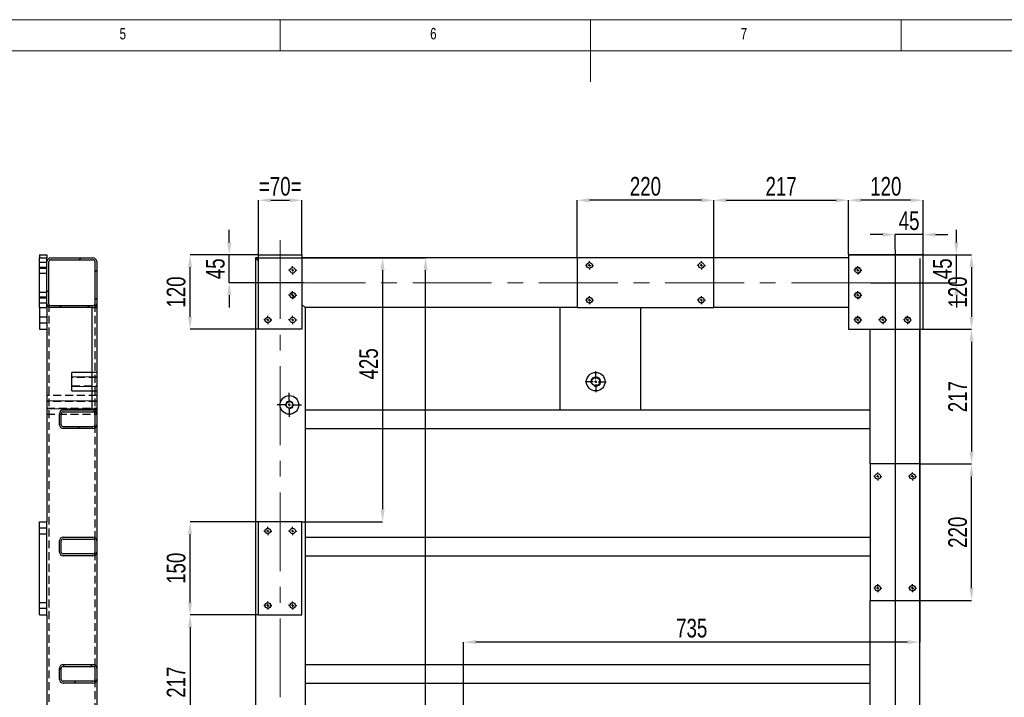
# Model space of a CAD drawing. Header units: millimetres. Extents: x 5 to 589, y 5 to 415.
# Tile 11 of 18: x 205 to 364, y 306 to 415. Entities that reach past the tile are written whole.
import ezdxf

# ---------------------------------------------------------------- set-up
doc = ezdxf.new("R2010")
doc.units = ezdxf.units.MM
doc.header["$PDSIZE"] = -1
doc.linetypes.add('CENTERX2', pattern=[20.32, 12.7, -2.54, 2.54, -2.54])
doc.linetypes.add('HIDDEN', pattern=[1.905, 1.27, -0.635])
for name, color, linetype in [('COTES', 1, 'Continuous'), ('NOTES', 6, 'Continuous'), ('TRAIT-FINS', 9, 'Continuous'), ('TRAIT-MIXTES', 3, 'CENTERX2'), ('TRAIT-TIRET', 2, 'HIDDEN')]:
    doc.layers.add(name, color=color, linetype=linetype)
doc.layers.add('TRAIT-FORT', color=4, linetype='Continuous', lineweight=25)
doc.styles.add('SLDTEXTSTYLE0', font='TXT', dxfattribs={"width": 0.75})
doc.dimstyles.new('SLDDIMSTYLE2', dxfattribs={"dimtxt": 3, "dimasz": 2, "dimexe": 0, "dimexo": 0.0625, "dimgap": 0.75, "dimtad": 1, "dimdec": 0, "dimlfac": 10, "dimrnd": 1e-09, "dimzin": 12, "dimdsep": 46, "dimtxsty": 'SLDTEXTSTYLE0', "dimsah": 1, "dimcen": 0.09, "dimadec": 0, "dimazin": 3, "dimtfac": 1, "dimtdec": 0, "dimtofl": 0, "dimtmove": 0, "dimatfit": 3, "dimfxl": 1, "dimfrac": 2, "dimtolj": 1, "dimtzin": 12, "dimarcsym": 0})
doc.dimstyles.new('SLDDIMSTYLE3', dxfattribs={"dimtxt": 3, "dimasz": 2, "dimexe": 0, "dimexo": 0.0625, "dimgap": 0.75, "dimtad": 1, "dimdec": 0, "dimlfac": 10, "dimrnd": 1e-09, "dimzin": 12, "dimdsep": 46, "dimtxsty": 'SLDTEXTSTYLE0', "dimsah": 1, "dimcen": 0.09, "dimadec": 0, "dimazin": 3, "dimtfac": 1, "dimtdec": 0, "dimtmove": 0, "dimatfit": 0, "dimfxl": 1, "dimfrac": 2, "dimtolj": 1, "dimtzin": 12, "dimarcsym": 0})
pattern_1 = [(45, (0, 0), (-13.4704, 13.4704), []), (45, (4.49, 2e-323), (-13.4704, 13.4704), []), (45, (8.98, 4e-323), (-13.4704, 13.4704), []), (45, (13.47, 6e-323), (-13.4704, 13.4704), [])]

# ---------------------------------------------------------------- blocks, each defined once
blk = doc.blocks.new('_D_79')
at = {"layer": 'COTES', "color": 0, "lineweight": -2, "transparency": 16777216}
for p, q in [((355.89, 379.12), (355.89, 381.12)), ((350.59, 377.12), (355.89, 377.12)), ((355.89, 372.62), (355.89, 377.12)), ((342.09, 372.62), (355.89, 372.62)), ((355.89, 370.62), (355.89, 368.62))]:
    blk.add_line(p, q, dxfattribs=at)
at = {"layer": 'COTES', "color": 0, "transparency": 16777216}
for points in [[(355.56, 379.12), (356.23, 379.12), (355.89, 377.12)], [(355.56, 370.62), (356.23, 370.62), (355.89, 372.62)]]:
    blk.add_solid(points, dxfattribs=at)
at = {"layer": 'Defpoints', "color": 0, "transparency": 16777216}
for p in [(350.53, 377.12), (355.89, 377.12), (342.03, 372.62)]:
    blk.add_point(p, dxfattribs=at)
at = {"layer": 'COTES', "color": 0, "transparency": 16777216, "insert": (352.14, 374.87), "char_height": 3, "attachment_point": 2, "rotation": 90, "style": 'SLDTEXTSTYLE0'}
blk.add_mtext('\\A1;45', dxfattribs=at)
blk = doc.blocks.new('_D_80')
at = {"layer": 'COTES', "color": 0, "lineweight": -2, "transparency": 16777216}
for p, q in [((238.82, 379.12), (238.82, 381.12)), ((243.46, 377.12), (238.82, 377.12)), ((238.82, 372.62), (238.82, 377.12)), ((250.96, 372.62), (238.82, 372.62)), ((238.82, 370.62), (238.82, 368.62))]:
    blk.add_line(p, q, dxfattribs=at)
at = {"layer": 'COTES', "color": 0, "transparency": 16777216}
for points in [[(238.49, 379.12), (239.16, 379.12), (238.82, 377.12)], [(238.49, 370.62), (239.16, 370.62), (238.82, 372.62)]]:
    blk.add_solid(points, dxfattribs=at)
at = {"layer": 'Defpoints', "color": 0, "transparency": 16777216}
for p in [(238.82, 377.12), (243.53, 377.12), (251.03, 372.62)]:
    blk.add_point(p, dxfattribs=at)
at = {"layer": 'COTES', "color": 0, "transparency": 16777216, "insert": (235.07, 374.87), "char_height": 3, "attachment_point": 2, "rotation": 90, "style": 'SLDTEXTSTYLE0'}
blk.add_mtext('\\A1;45', dxfattribs=at)
blk = doc.blocks.new('_D_83')
at = {"layer": 'COTES', "color": 0, "lineweight": -2, "transparency": 16777216}
for p, q in [((344.03, 380.37), (342.03, 380.37)), ((346.03, 378.03), (346.03, 380.37)), ((350.53, 380.37), (346.03, 380.37)), ((350.53, 377.18), (350.53, 380.37)), ((352.53, 380.37), (354.53, 380.37))]:
    blk.add_line(p, q, dxfattribs=at)
at = {"layer": 'COTES', "color": 0, "transparency": 16777216}
for points in [[(344.03, 380.7), (344.03, 380.04), (346.03, 380.37)], [(352.53, 380.7), (352.53, 380.04), (350.53, 380.37)]]:
    blk.add_solid(points, dxfattribs=at)
at = {"layer": 'Defpoints', "color": 0, "transparency": 16777216}
for p in [(346.03, 380.37), (346.03, 377.97), (350.53, 377.12)]:
    blk.add_point(p, dxfattribs=at)
at = {"layer": 'COTES', "color": 0, "transparency": 16777216, "insert": (348.28, 384.12), "char_height": 3, "attachment_point": 2, "style": 'SLDTEXTSTYLE0'}
blk.add_mtext('\\A1;45', dxfattribs=at)
blk = doc.blocks.new('_D_85')
at = {"layer": 'COTES', "color": 0, "lineweight": -2, "transparency": 16777216}
for p, q in [((346.03, 377.91), (346.03, 261.32)), ((344.03, 261.32), (342.03, 261.32)), ((346.03, 261.32), (350.53, 261.32)), ((350.53, 249.18), (350.53, 261.32)), ((352.53, 261.32), (359.78, 261.32))]:
    blk.add_line(p, q, dxfattribs=at)
at = {"layer": 'COTES', "color": 0, "transparency": 16777216}
for points in [[(344.03, 261.65), (344.03, 260.99), (346.03, 261.32)], [(352.53, 261.65), (352.53, 260.99), (350.53, 261.32)]]:
    blk.add_solid(points, dxfattribs=at)
at = {"layer": 'Defpoints', "color": 0, "transparency": 16777216}
for p in [(346.03, 377.97), (346.03, 261.32), (350.53, 249.12)]:
    blk.add_point(p, dxfattribs=at)
at = {"layer": 'COTES', "color": 0, "transparency": 16777216, "insert": (357.15, 265.07), "char_height": 3, "attachment_point": 2, "style": 'SLDTEXTSTYLE0'}
blk.add_mtext('\\A1;45', dxfattribs=at)
blk = doc.blocks.new('_D_86')
at = {"layer": 'COTES', "color": 0, "lineweight": -2, "transparency": 16777216}
for p, q in [((338.59, 377.12), (358.33, 377.12)), ((358.33, 375.12), (358.33, 367.12)), ((338.59, 365.12), (358.33, 365.12))]:
    blk.add_line(p, q, dxfattribs=at)
at = {"layer": 'COTES', "color": 0, "transparency": 16777216}
for points in [[(358, 375.12), (358.66, 375.12), (358.33, 377.12)], [(358, 367.12), (358.66, 367.12), (358.33, 365.12)]]:
    blk.add_solid(points, dxfattribs=at)
at = {"layer": 'Defpoints', "color": 0, "transparency": 16777216}
for p in [(338.53, 377.12), (338.53, 365.12), (358.33, 365.12)]:
    blk.add_point(p, dxfattribs=at)
at = {"layer": 'COTES', "color": 0, "transparency": 16777216, "insert": (354.58, 371.12), "char_height": 3, "attachment_point": 2, "rotation": 90, "style": 'SLDTEXTSTYLE0'}
blk.add_mtext('\\A1;120', dxfattribs=at)
blk = doc.blocks.new('_D_87')
at = {"layer": 'COTES', "color": 0, "lineweight": -2, "transparency": 16777216}
for p, q in [((350.09, 343.42), (358.33, 343.42)), ((358.33, 323.42), (358.33, 341.42)), ((350.09, 321.42), (358.33, 321.42))]:
    blk.add_line(p, q, dxfattribs=at)
at = {"layer": 'COTES', "color": 0, "transparency": 16777216}
for points in [[(358, 341.42), (358.66, 341.42), (358.33, 343.42)], [(358, 323.42), (358.66, 323.42), (358.33, 321.42)]]:
    blk.add_solid(points, dxfattribs=at)
at = {"layer": 'Defpoints', "color": 0, "transparency": 16777216}
for p in [(350.03, 343.42), (358.33, 343.42), (350.03, 321.42)]:
    blk.add_point(p, dxfattribs=at)
at = {"layer": 'COTES', "color": 0, "transparency": 16777216, "insert": (354.58, 332.42), "char_height": 3, "attachment_point": 2, "rotation": 90, "style": 'SLDTEXTSTYLE0'}
blk.add_mtext('\\A1;220', dxfattribs=at)
blk = doc.blocks.new('_D_88')
at = {"layer": 'COTES', "color": 0, "lineweight": -2, "transparency": 16777216}
for p, q in [((350.59, 365.12), (358.33, 365.12)), ((358.33, 363.12), (358.33, 345.42)), ((350.09, 343.42), (358.33, 343.42))]:
    blk.add_line(p, q, dxfattribs=at)
at = {"layer": 'COTES', "color": 0, "transparency": 16777216}
for points in [[(358, 363.12), (358.66, 363.12), (358.33, 365.12)], [(358, 345.42), (358.66, 345.42), (358.33, 343.42)]]:
    blk.add_solid(points, dxfattribs=at)
at = {"layer": 'Defpoints', "color": 0, "transparency": 16777216}
for p in [(350.53, 365.12), (350.03, 343.42), (358.33, 343.42)]:
    blk.add_point(p, dxfattribs=at)
at = {"layer": 'COTES', "color": 0, "transparency": 16777216, "insert": (354.58, 354.27), "char_height": 3, "attachment_point": 2, "rotation": 90, "style": 'SLDTEXTSTYLE0'}
blk.add_mtext('\\A1;217', dxfattribs=at)
blk = doc.blocks.new('_D_90')
at = {"layer": 'COTES', "color": 0, "lineweight": -2, "transparency": 16777216}
for p, q in [((243.46, 319.12), (232.51, 319.12)), ((232.51, 317.12), (232.51, 299.42)), ((243.46, 297.42), (232.51, 297.42))]:
    blk.add_line(p, q, dxfattribs=at)
at = {"layer": 'COTES', "color": 0, "transparency": 16777216}
for points in [[(232.18, 317.12), (232.84, 317.12), (232.51, 319.12)], [(232.18, 299.42), (232.84, 299.42), (232.51, 297.42)]]:
    blk.add_solid(points, dxfattribs=at)
at = {"layer": 'Defpoints', "color": 0, "transparency": 16777216}
for p in [(243.53, 319.12), (232.51, 297.42), (243.53, 297.42)]:
    blk.add_point(p, dxfattribs=at)
at = {"layer": 'COTES', "color": 0, "transparency": 16777216, "insert": (228.76, 308.27), "char_height": 3, "attachment_point": 2, "rotation": 90, "style": 'SLDTEXTSTYLE0'}
blk.add_mtext('\\A1;217', dxfattribs=at)
blk = doc.blocks.new('_D_91')
at = {"layer": 'COTES', "color": 0, "lineweight": -2, "transparency": 16777216}
for p, q in [((243.46, 334.12), (232.51, 334.12)), ((232.51, 321.12), (232.51, 332.12)), ((243.46, 319.12), (232.51, 319.12))]:
    blk.add_line(p, q, dxfattribs=at)
at = {"layer": 'COTES', "color": 0, "transparency": 16777216}
for points in [[(232.18, 332.12), (232.84, 332.12), (232.51, 334.12)], [(232.18, 321.12), (232.84, 321.12), (232.51, 319.12)]]:
    blk.add_solid(points, dxfattribs=at)
at = {"layer": 'Defpoints', "color": 0, "transparency": 16777216}
for p in [(232.51, 334.12), (243.53, 334.12), (243.53, 319.12)]:
    blk.add_point(p, dxfattribs=at)
at = {"layer": 'COTES', "color": 0, "transparency": 16777216, "insert": (228.76, 326.62), "char_height": 3, "attachment_point": 2, "rotation": 90, "style": 'SLDTEXTSTYLE0'}
blk.add_mtext('\\A1;150', dxfattribs=at)
blk = doc.blocks.new('_D_93')
at = {"layer": 'COTES', "color": 0, "lineweight": -2, "transparency": 16777216}
for p, q in [((243.46, 377.12), (232.51, 377.12)), ((232.51, 367.12), (232.51, 375.12)), ((243.46, 365.12), (232.51, 365.12))]:
    blk.add_line(p, q, dxfattribs=at)
at = {"layer": 'COTES', "color": 0, "transparency": 16777216}
for points in [[(232.18, 375.12), (232.84, 375.12), (232.51, 377.12)], [(232.18, 367.12), (232.84, 367.12), (232.51, 365.12)]]:
    blk.add_solid(points, dxfattribs=at)
at = {"layer": 'Defpoints', "color": 0, "transparency": 16777216}
for p in [(232.51, 377.12), (243.53, 377.12), (243.53, 365.12)]:
    blk.add_point(p, dxfattribs=at)
at = {"layer": 'COTES', "color": 0, "transparency": 16777216, "insert": (228.76, 371.12), "char_height": 3, "attachment_point": 2, "rotation": 90, "style": 'SLDTEXTSTYLE0'}
blk.add_mtext('\\A1;120', dxfattribs=at)
blk = doc.blocks.new('_D_103')
at = {"layer": 'COTES', "color": 0, "lineweight": -2, "transparency": 16777216}
for p, q in [((243.09, 376.62), (263.51, 376.62)), ((263.51, 374.62), (263.51, 336.12)), ((250.59, 334.12), (263.51, 334.12))]:
    blk.add_line(p, q, dxfattribs=at)
at = {"layer": 'COTES', "color": 0, "transparency": 16777216}
for points in [[(263.18, 374.62), (263.85, 374.62), (263.51, 376.62)], [(263.18, 336.12), (263.85, 336.12), (263.51, 334.12)]]:
    blk.add_solid(points, dxfattribs=at)
at = {"layer": 'Defpoints', "color": 0, "transparency": 16777216}
for p in [(243.03, 376.62), (250.53, 334.12), (263.51, 334.12)]:
    blk.add_point(p, dxfattribs=at)
at = {"layer": 'COTES', "color": 0, "transparency": 16777216, "insert": (259.76, 359.55), "char_height": 3, "attachment_point": 2, "rotation": 90, "style": 'SLDTEXTSTYLE0'}
blk.add_mtext('\\A1;425', dxfattribs=at)
blk = doc.blocks.new('_D_104')
at = {"layer": 'COTES', "color": 0, "lineweight": -2, "transparency": 16777216}
for p, q in [((243.09, 376.62), (270.43, 376.62)), ((270.43, 240.62), (270.43, 374.62)), ((250.59, 238.62), (270.43, 238.62))]:
    blk.add_line(p, q, dxfattribs=at)
at = {"layer": 'COTES', "color": 0, "transparency": 16777216}
for points in [[(270.1, 374.62), (270.77, 374.62), (270.43, 376.62)], [(270.1, 240.62), (270.77, 240.62), (270.43, 238.62)]]:
    blk.add_solid(points, dxfattribs=at)
at = {"layer": 'Defpoints', "color": 0, "transparency": 16777216}
for p in [(243.03, 376.62), (270.43, 376.62), (250.53, 238.62)]:
    blk.add_point(p, dxfattribs=at)
at = {"layer": 'COTES', "color": 0, "transparency": 16777216, "insert": (266.68, 299.25), "char_height": 3, "attachment_point": 2, "rotation": 90, "style": 'SLDTEXTSTYLE0'}
blk.add_mtext('\\A1;1380', dxfattribs=at)
blk = doc.blocks.new('_D_105')
at = {"layer": 'COTES', "color": 0, "lineweight": -2, "transparency": 16777216}
for p, q in [((338.53, 377.18), (338.53, 385.91)), ((348.53, 385.91), (340.53, 385.91)), ((350.53, 377.18), (350.53, 385.91))]:
    blk.add_line(p, q, dxfattribs=at)
at = {"layer": 'COTES', "color": 0, "transparency": 16777216}
for points in [[(340.53, 386.24), (340.53, 385.58), (338.53, 385.91)], [(348.53, 386.24), (348.53, 385.58), (350.53, 385.91)]]:
    blk.add_solid(points, dxfattribs=at)
at = {"layer": 'Defpoints', "color": 0, "transparency": 16777216}
for p in [(338.53, 385.91), (338.53, 377.12), (350.53, 377.12)]:
    blk.add_point(p, dxfattribs=at)
at = {"layer": 'COTES', "color": 0, "transparency": 16777216, "insert": (344.53, 389.66), "char_height": 3, "attachment_point": 2, "style": 'SLDTEXTSTYLE0'}
blk.add_mtext('\\A1;120', dxfattribs=at)
blk = doc.blocks.new('_D_106')
at = {"layer": 'COTES', "color": 0, "lineweight": -2, "transparency": 16777216}
for p, q in [((294.83, 376.68), (294.83, 385.91)), ((314.83, 385.91), (296.83, 385.91)), ((316.83, 376.68), (316.83, 385.91))]:
    blk.add_line(p, q, dxfattribs=at)
at = {"layer": 'COTES', "color": 0, "transparency": 16777216}
for points in [[(296.83, 386.24), (296.83, 385.58), (294.83, 385.91)], [(314.83, 386.24), (314.83, 385.58), (316.83, 385.91)]]:
    blk.add_solid(points, dxfattribs=at)
at = {"layer": 'Defpoints', "color": 0, "transparency": 16777216}
for p in [(294.83, 385.91), (294.83, 376.62), (316.83, 376.62)]:
    blk.add_point(p, dxfattribs=at)
at = {"layer": 'COTES', "color": 0, "transparency": 16777216, "insert": (305.83, 389.66), "char_height": 3, "attachment_point": 2, "style": 'SLDTEXTSTYLE0'}
blk.add_mtext('\\A1;220', dxfattribs=at)
blk = doc.blocks.new('_D_107')
at = {"layer": 'COTES', "color": 0, "lineweight": -2, "transparency": 16777216}
for p, q in [((316.83, 376.68), (316.83, 385.91)), ((318.83, 385.91), (336.53, 385.91)), ((338.53, 377.18), (338.53, 385.91))]:
    blk.add_line(p, q, dxfattribs=at)
at = {"layer": 'COTES', "color": 0, "transparency": 16777216}
for points in [[(318.83, 386.24), (318.83, 385.58), (316.83, 385.91)], [(336.53, 386.24), (336.53, 385.58), (338.53, 385.91)]]:
    blk.add_solid(points, dxfattribs=at)
at = {"layer": 'Defpoints', "color": 0, "transparency": 16777216}
for p in [(338.53, 385.91), (316.83, 376.62), (338.53, 377.12)]:
    blk.add_point(p, dxfattribs=at)
at = {"layer": 'COTES', "color": 0, "transparency": 16777216, "insert": (327.68, 389.66), "char_height": 3, "attachment_point": 2, "style": 'SLDTEXTSTYLE0'}
blk.add_mtext('\\A1;217', dxfattribs=at)
blk = doc.blocks.new('_D_108')
at = {"layer": 'COTES', "color": 0, "lineweight": -2, "transparency": 16777216}
for p, q in [((243.53, 377.18), (243.53, 385.91)), ((245.53, 385.91), (248.53, 385.91)), ((250.53, 377.18), (250.53, 385.91))]:
    blk.add_line(p, q, dxfattribs=at)
at = {"layer": 'COTES', "color": 0, "transparency": 16777216}
for points in [[(245.53, 386.24), (245.53, 385.58), (243.53, 385.91)], [(248.53, 386.24), (248.53, 385.58), (250.53, 385.91)]]:
    blk.add_solid(points, dxfattribs=at)
at = {"layer": 'Defpoints', "color": 0, "transparency": 16777216}
for p in [(250.53, 385.91), (243.53, 377.12), (250.53, 377.12)]:
    blk.add_point(p, dxfattribs=at)
at = {"layer": 'COTES', "color": 0, "transparency": 16777216, "insert": (247.03, 389.66), "char_height": 3, "attachment_point": 2, "style": 'SLDTEXTSTYLE0'}
blk.add_mtext('\\A1;=70=', dxfattribs=at)
blk = doc.blocks.new('_D_123')
at = {"layer": 'COTES', "color": 0, "lineweight": -2, "transparency": 16777216}
for p, q in [((350.03, 376.55), (350.03, 314.73)), ((276.53, 294.18), (276.53, 314.73)), ((348.03, 314.73), (278.53, 314.73))]:
    blk.add_line(p, q, dxfattribs=at)
at = {"layer": 'COTES', "color": 0, "transparency": 16777216}
for points in [[(278.53, 315.06), (278.53, 314.4), (276.53, 314.73)], [(348.03, 315.06), (348.03, 314.4), (350.03, 314.73)]]:
    blk.add_solid(points, dxfattribs=at)
at = {"layer": 'Defpoints', "color": 0, "transparency": 16777216}
for p in [(350.03, 376.62), (276.53, 314.73), (276.53, 294.12)]:
    blk.add_point(p, dxfattribs=at)
at = {"layer": 'COTES', "color": 0, "transparency": 16777216, "insert": (313.28, 318.48), "char_height": 3, "attachment_point": 2, "style": 'SLDTEXTSTYLE0'}
blk.add_mtext('\\A1;735', dxfattribs=at)
blk = doc.blocks.new('SW_CENTERMARKSYMBOL_43')
at = {"layer": 'TRAIT-MIXTES', "color": 0}
for p, q in [((-0.4, 0), (-0.65, 0)), ((0, 0), (-0.2, 0)), ((0, 0.4), (0, 0.65)), ((0, 0), (0, 0.2)), ((0, 0), (0, -0.2)), ((0, 0), (0.2, 0)), ((0.4, 0), (0.65, 0)), ((0, -0.4), (0, -0.65))]:
    blk.add_line(p, q, dxfattribs=at)
blk = doc.blocks.new('SW_CENTERMARKSYMBOL_44')
at = {"layer": 'TRAIT-MIXTES', "color": 0}
for p, q in [((-0.4, 0), (-0.65, 0)), ((0, 0), (-0.2, 0)), ((0, 0.4), (0, 0.65)), ((0, 0), (0, 0.2)), ((0, 0), (0, -0.2)), ((0, 0), (0.2, 0)), ((0.4, 0), (0.65, 0)), ((0, -0.4), (0, -0.65))]:
    blk.add_line(p, q, dxfattribs=at)
blk = doc.blocks.new('SW_CENTERMARKSYMBOL_45')
at = {"layer": 'TRAIT-MIXTES', "color": 0}
for p, q in [((-0.4, 0), (-0.65, 0)), ((0, 0), (-0.2, 0)), ((0, 0.4), (0, 0.65)), ((0, 0), (0, 0.2)), ((0, 0), (0, -0.2)), ((0, 0), (0.2, 0)), ((0.4, 0), (0.65, 0)), ((0, -0.4), (0, -0.65))]:
    blk.add_line(p, q, dxfattribs=at)
blk = doc.blocks.new('SW_CENTERMARKSYMBOL_46')
at = {"layer": 'TRAIT-MIXTES', "color": 0}
for p, q in [((-0.4, 0), (-0.65, 0)), ((0, 0), (-0.2, 0)), ((0, 0.4), (0, 0.65)), ((0, 0), (0, 0.2)), ((0, 0), (0, -0.2)), ((0, 0), (0.2, 0)), ((0.4, 0), (0.65, 0)), ((0, -0.4), (0, -0.65))]:
    blk.add_line(p, q, dxfattribs=at)
blk = doc.blocks.new('SW_CENTERMARKSYMBOL_47')
at = {"layer": 'TRAIT-MIXTES', "color": 0}
for p, q in [((-0.4, 0), (-0.65, 0)), ((0, 0), (-0.2, 0)), ((0, 0.4), (0, 0.65)), ((0, 0), (0, 0.2)), ((0, 0), (0, -0.2)), ((0, 0), (0.2, 0)), ((0.4, 0), (0.65, 0)), ((0, -0.4), (0, -0.65))]:
    blk.add_line(p, q, dxfattribs=at)
blk = doc.blocks.new('SW_CENTERMARKSYMBOL_48')
at = {"layer": 'TRAIT-MIXTES', "color": 0}
for p, q in [((-0.4, 0), (-0.65, 0)), ((0, 0), (-0.2, 0)), ((0, 0.4), (0, 0.65)), ((0, 0), (0, 0.2)), ((0, 0), (0, -0.2)), ((0, 0), (0.2, 0)), ((0.4, 0), (0.65, 0)), ((0, -0.4), (0, -0.65))]:
    blk.add_line(p, q, dxfattribs=at)
blk = doc.blocks.new('SW_CENTERMARKSYMBOL_49')
at = {"layer": 'TRAIT-MIXTES', "color": 0}
for p, q in [((-0.4, 0), (-0.65, 0)), ((0, 0), (-0.2, 0)), ((0, 0.4), (0, 0.65)), ((0, 0), (0, 0.2)), ((0, 0), (0, -0.2)), ((0, 0), (0.2, 0)), ((0.4, 0), (0.65, 0)), ((0, -0.4), (0, -0.65))]:
    blk.add_line(p, q, dxfattribs=at)
blk = doc.blocks.new('SW_CENTERMARKSYMBOL_50')
at = {"layer": 'TRAIT-MIXTES', "color": 0}
for p, q in [((-0.4, 0), (-0.65, 0)), ((0, 0), (-0.2, 0)), ((0, 0.4), (0, 0.65)), ((0, 0), (0, 0.2)), ((0, 0), (0, -0.2)), ((0, 0), (0.2, 0)), ((0.4, 0), (0.65, 0)), ((0, -0.4), (0, -0.65))]:
    blk.add_line(p, q, dxfattribs=at)
blk = doc.blocks.new('SW_CENTERMARKSYMBOL_56')
at = {"layer": 'TRAIT-MIXTES', "color": 0}
for p, q in [((-0.4, 0), (-0.65, 0)), ((0, 0), (-0.2, 0)), ((0, 0.4), (0, 0.65)), ((0, 0), (0, 0.2)), ((0, 0), (0, -0.2)), ((0, 0), (0.2, 0)), ((0.4, 0), (0.65, 0)), ((0, -0.4), (0, -0.65))]:
    blk.add_line(p, q, dxfattribs=at)
blk = doc.blocks.new('SW_CENTERMARKSYMBOL_57')
at = {"layer": 'TRAIT-MIXTES', "color": 0}
for p, q in [((-0.4, 0), (-0.65, 0)), ((0, 0), (-0.2, 0)), ((0, 0.4), (0, 0.65)), ((0, 0), (0, 0.2)), ((0, 0), (0, -0.2)), ((0, 0), (0.2, 0)), ((0.4, 0), (0.65, 0)), ((0, -0.4), (0, -0.65))]:
    blk.add_line(p, q, dxfattribs=at)
blk = doc.blocks.new('SW_CENTERMARKSYMBOL_58')
at = {"layer": 'TRAIT-MIXTES', "color": 0}
for p, q in [((-0.4, 0), (-0.65, 0)), ((0, 0), (-0.2, 0)), ((0, 0.4), (0, 0.65)), ((0, 0), (0, 0.2)), ((0, 0), (0, -0.2)), ((0, 0), (0.2, 0)), ((0.4, 0), (0.65, 0)), ((0, -0.4), (0, -0.65))]:
    blk.add_line(p, q, dxfattribs=at)
blk = doc.blocks.new('SW_CENTERMARKSYMBOL_59')
at = {"layer": 'TRAIT-MIXTES', "color": 0}
for p, q in [((-0.4, 0), (-0.65, 0)), ((0, 0), (-0.2, 0)), ((0, 0.4), (0, 0.65)), ((0, 0), (0, 0.2)), ((0, 0), (0, -0.2)), ((0, 0), (0.2, 0)), ((0.4, 0), (0.65, 0)), ((0, -0.4), (0, -0.65))]:
    blk.add_line(p, q, dxfattribs=at)
blk = doc.blocks.new('SW_CENTERMARKSYMBOL_72')
at = {"layer": 'TRAIT-MIXTES', "color": 0}
for p, q in [((-0.4, 0), (-0.65, 0)), ((0, 0), (-0.2, 0)), ((0, 0.4), (0, 0.65)), ((0, 0), (0, 0.2)), ((0, 0), (0, -0.2)), ((0, 0), (0.2, 0)), ((0.4, 0), (0.65, 0)), ((0, -0.4), (0, -0.65))]:
    blk.add_line(p, q, dxfattribs=at)
blk = doc.blocks.new('SW_CENTERMARKSYMBOL_73')
at = {"layer": 'TRAIT-MIXTES', "color": 0}
for p, q in [((-0.4, 0), (-0.65, 0)), ((0, 0), (-0.2, 0)), ((0, 0.4), (0, 0.65)), ((0, 0), (0, 0.2)), ((0, 0), (0, -0.2)), ((0, 0), (0.2, 0)), ((0.4, 0), (0.65, 0)), ((0, -0.4), (0, -0.65))]:
    blk.add_line(p, q, dxfattribs=at)
blk = doc.blocks.new('SW_CENTERMARKSYMBOL_74')
at = {"layer": 'TRAIT-MIXTES', "color": 0}
for p, q in [((-0.4, 0), (-0.65, 0)), ((0, 0), (-0.2, 0)), ((0, 0.4), (0, 0.65)), ((0, 0), (0, 0.2)), ((0, 0), (0, -0.2)), ((0, 0), (0.2, 0)), ((0.4, 0), (0.65, 0)), ((0, -0.4), (0, -0.65))]:
    blk.add_line(p, q, dxfattribs=at)
blk = doc.blocks.new('SW_CENTERMARKSYMBOL_75')
at = {"layer": 'TRAIT-MIXTES', "color": 0}
for p, q in [((-0.4, 0), (-0.65, 0)), ((0, 0), (-0.2, 0)), ((0, 0.4), (0, 0.65)), ((0, 0), (0, 0.2)), ((0, 0), (0, -0.2)), ((0, 0), (0.2, 0)), ((0.4, 0), (0.65, 0)), ((0, -0.4), (0, -0.65))]:
    blk.add_line(p, q, dxfattribs=at)
blk = doc.blocks.new('SW_CENTERMARKSYMBOL_76')
at = {"layer": 'TRAIT-MIXTES', "color": 0}
for p, q in [((0, 0.4), (0, 1.95)), ((-0.4, 0), (-1.95, 0)), ((0, 0), (-0.2, 0)), ((0, 0), (0, 0.2)), ((0, 0), (0, -0.2)), ((0, 0), (0.2, 0)), ((0.4, 0), (1.95, 0)), ((0, -0.4), (0, -1.95))]:
    blk.add_line(p, q, dxfattribs=at)
blk = doc.blocks.new('SW_CENTERMARKSYMBOL_81')
at = {"layer": 'TRAIT-MIXTES', "color": 0}
for p, q in [((-0.4, 0), (-0.65, 0)), ((0, 0), (-0.2, 0)), ((0, 0.4), (0, 0.65)), ((0, 0), (0, 0.2)), ((0, 0), (0, -0.2)), ((0, 0), (0.2, 0)), ((0.4, 0), (0.65, 0)), ((0, -0.4), (0, -0.65))]:
    blk.add_line(p, q, dxfattribs=at)
blk = doc.blocks.new('SW_CENTERMARKSYMBOL_82')
at = {"layer": 'TRAIT-MIXTES', "color": 0}
for p, q in [((-0.4, 0), (-0.65, 0)), ((0, 0), (-0.2, 0)), ((0, 0.4), (0, 0.65)), ((0, 0), (0, 0.2)), ((0, 0), (0, -0.2)), ((0, 0), (0.2, 0)), ((0.4, 0), (0.65, 0)), ((0, -0.4), (0, -0.65))]:
    blk.add_line(p, q, dxfattribs=at)
blk = doc.blocks.new('SW_CENTERMARKSYMBOL_83')
at = {"layer": 'TRAIT-MIXTES', "color": 0}
for p, q in [((-0.4, 0), (-0.65, 0)), ((0, 0), (-0.2, 0)), ((0, 0.4), (0, 0.65)), ((0, 0), (0, 0.2)), ((0, 0), (0, -0.2)), ((0, 0), (0.2, 0)), ((0.4, 0), (0.65, 0)), ((0, -0.4), (0, -0.65))]:
    blk.add_line(p, q, dxfattribs=at)
blk = doc.blocks.new('SW_CENTERMARKSYMBOL_84')
at = {"layer": 'TRAIT-MIXTES', "color": 0}
for p, q in [((-0.4, 0), (-0.65, 0)), ((0, 0), (-0.2, 0)), ((0, 0.4), (0, 0.65)), ((0, 0), (0, 0.2)), ((0, 0), (0, -0.2)), ((0, 0), (0.2, 0)), ((0.4, 0), (0.65, 0)), ((0, -0.4), (0, -0.65))]:
    blk.add_line(p, q, dxfattribs=at)
blk = doc.blocks.new('SW_CENTERMARKSYMBOL_85')
at = {"layer": 'TRAIT-MIXTES', "color": 0}
for p, q in [((-0.4, 0), (-0.65, 0)), ((0, 0), (-0.2, 0)), ((0, 0.4), (0, 0.65)), ((0, 0), (0, 0.2)), ((0, 0), (0, -0.2)), ((0, 0), (0.2, 0)), ((0.4, 0), (0.65, 0)), ((0, -0.4), (0, -0.65))]:
    blk.add_line(p, q, dxfattribs=at)
blk = doc.blocks.new('SW_CENTERMARKSYMBOL_86')
at = {"layer": 'TRAIT-MIXTES', "color": 0}
for p, q in [((0, 0.4), (0, 1.7)), ((-0.4, 0), (-1.7, 0)), ((0, 0), (-0.2, 0)), ((0, 0), (0, 0.2)), ((0, 0), (0, -0.2)), ((0, 0), (0.2, 0)), ((0.4, 0), (1.7, 0)), ((0, -0.4), (0, -1.7))]:
    blk.add_line(p, q, dxfattribs=at)

msp = doc.modelspace()

# ---------------------------------------------------------------- hatches: boundary and pattern name
at = {"layer": 'TRAIT-FINS'}
h = msp.add_hatch(dxfattribs=at)
h.set_pattern_fill('DIN 201 ACIER ET FONTE', color=256, style=0, pattern_type=2)
h.set_pattern_definition(pattern_1)
edge = h.paths.add_edge_path(flags=0)
edge.add_arc((210.08, 376.02), 0.6, 90, 180)
edge.add_line((209.48, 376.02), (209.48, 369.22))
edge.add_arc((210.08, 369.22), 0.6, 180, 270)
edge.add_line((210.08, 368.62), (216.88, 368.62))
edge.add_arc((216.88, 369.22), 0.6, 270, 360)
edge.add_line((217.48, 369.22), (217.48, 376.02))
edge.add_arc((216.88, 376.02), 0.6, 0, 90)
edge.add_line((216.88, 376.62), (210.08, 376.62))
edge = h.paths.add_edge_path(flags=0)
edge.add_line((209.78, 369.22), (209.78, 376.02))
edge.add_arc((210.08, 376.02), 0.3, 90, 180, ccw=False)
edge.add_line((210.08, 376.32), (216.88, 376.32))
edge.add_arc((216.88, 376.02), 0.3, 0, 90, ccw=False)
edge.add_line((217.18, 376.02), (217.18, 369.22))
edge.add_arc((216.88, 369.22), 0.3, 270, 360, ccw=False)
edge.add_line((216.88, 368.92), (210.08, 368.92))
edge.add_arc((210.08, 369.22), 0.3, 180, 270, ccw=False)
h = msp.add_hatch(dxfattribs=at)
h.set_pattern_fill('DIN 201 ACIER ET FONTE', color=256, style=0, pattern_type=2)
h.set_pattern_definition(pattern_1)
edge = h.paths.add_edge_path(flags=0)
edge.add_line((216.88, 352.12), (212.08, 352.12))
edge.add_arc((212.08, 351.52), 0.6, 90, 180)
edge.add_line((211.48, 351.52), (211.48, 349.72))
edge.add_arc((212.08, 349.72), 0.6, 180, 270)
edge.add_line((212.08, 349.12), (216.88, 349.12))
edge.add_arc((216.88, 349.72), 0.6, 270, 360)
edge.add_line((217.48, 349.72), (217.48, 351.52))
edge.add_arc((216.88, 351.52), 0.6, 0, 90)
edge = h.paths.add_edge_path(flags=0)
edge.add_arc((216.88, 349.72), 0.3, 270, 360, ccw=False)
edge.add_line((216.88, 349.42), (212.08, 349.42))
edge.add_arc((212.08, 349.72), 0.3, 180, 270, ccw=False)
edge.add_line((211.78, 349.72), (211.78, 351.52))
edge.add_arc((212.08, 351.52), 0.3, 90, 180, ccw=False)
edge.add_line((212.08, 351.82), (216.88, 351.82))
edge.add_arc((216.88, 351.52), 0.3, 0, 90, ccw=False)
edge.add_line((217.18, 351.52), (217.18, 349.72))
h = msp.add_hatch(dxfattribs=at)
h.set_pattern_fill('DIN 201 ACIER ET FONTE', color=256, style=0, pattern_type=2)
h.set_pattern_definition(pattern_1)
edge = h.paths.add_edge_path(flags=0)
edge.add_line((216.88, 331.62), (212.08, 331.62))
edge.add_arc((212.08, 331.02), 0.6, 90, 180)
edge.add_line((211.48, 331.02), (211.48, 329.22))
edge.add_arc((212.08, 329.22), 0.6, 180, 270)
edge.add_line((212.08, 328.62), (216.88, 328.62))
edge.add_arc((216.88, 329.22), 0.6, 270, 360)
edge.add_line((217.48, 329.22), (217.48, 331.02))
edge.add_arc((216.88, 331.02), 0.6, 0, 90)
edge = h.paths.add_edge_path(flags=0)
edge.add_arc((216.88, 329.22), 0.3, 270, 360, ccw=False)
edge.add_line((216.88, 328.92), (212.08, 328.92))
edge.add_arc((212.08, 329.22), 0.3, 180, 270, ccw=False)
edge.add_line((211.78, 329.22), (211.78, 331.02))
edge.add_arc((212.08, 331.02), 0.3, 90, 180, ccw=False)
edge.add_line((212.08, 331.32), (216.88, 331.32))
edge.add_arc((216.88, 331.02), 0.3, 0, 90, ccw=False)
edge.add_line((217.18, 331.02), (217.18, 329.22))
h = msp.add_hatch(dxfattribs=at)
h.set_pattern_fill('DIN 201 ACIER ET FONTE', color=256, style=0, pattern_type=2)
h.set_pattern_definition(pattern_1)
edge = h.paths.add_edge_path(flags=0)
edge.add_line((216.88, 311.12), (212.08, 311.12))
edge.add_arc((212.08, 310.52), 0.6, 90, 180)
edge.add_line((211.48, 310.52), (211.48, 308.72))
edge.add_arc((212.08, 308.72), 0.6, 180, 270)
edge.add_line((212.08, 308.12), (216.88, 308.12))
edge.add_arc((216.88, 308.72), 0.6, 270, 360)
edge.add_line((217.48, 308.72), (217.48, 310.52))
edge.add_arc((216.88, 310.52), 0.6, 0, 90)
edge = h.paths.add_edge_path(flags=0)
edge.add_arc((216.88, 308.72), 0.3, 270, 360, ccw=False)
edge.add_line((216.88, 308.42), (212.08, 308.42))
edge.add_arc((212.08, 308.72), 0.3, 180, 270, ccw=False)
edge.add_line((211.78, 308.72), (211.78, 310.52))
edge.add_arc((212.08, 310.52), 0.3, 90, 180, ccw=False)
edge.add_line((212.08, 310.82), (216.88, 310.82))
edge.add_arc((216.88, 310.52), 0.3, 0, 90, ccw=False)
edge.add_line((217.18, 310.52), (217.18, 308.72))

# ---------------------------------------------------------------- linework, layer by layer
at = {"lineweight": 18}
for p, q in [((589, 415), (5, 415)), ((247, 410), (247, 415)), ((297, 415), (297, 405)), ((347, 410), (347, 415)), ((584, 410), (10, 410))]:
    msp.add_line(p, q, dxfattribs=at)
at = {"layer": 'TRAIT-FINS', "lineweight": 18}
for p, q in [((217.48, 357.47), (213.48, 357.47)), ((217.48, 355.88), (213.48, 355.88)), ((217.48, 353.58), (209.48, 353.58)), ((217.48, 352.31), (209.48, 352.31))]:
    msp.add_line(p, q, dxfattribs=at)
for centre, radius in [((340.03, 374.62), 0.5), ((340.03, 370.62), 0.5), ((340.03, 366.62), 0.5), ((344.03, 366.62), 0.5), ((348.03, 366.62), 0.5), ((297.83, 356.68), 0.794), ((248.51, 352.94), 0.635)]:
    msp.add_arc(centre, radius, 255, 195, dxfattribs=at)
at = {"layer": 'TRAIT-FORT', "lineweight": 25}
for p, q in [((208.28, 377.12), (209.48, 377.12)), ((208.28, 377.12), (208.28, 376.62)), ((208.28, 376.62), (209.48, 376.62)), ((208.28, 368.62), (208.28, 376.62)), ((209.48, 377.12), (209.48, 376.62)), ((209.48, 376.02), (209.48, 376.62)), ((209.48, 369.22), (209.48, 376.02)), ((209.78, 369.22), (209.78, 376.02)), ((210.08, 376.62), (216.88, 376.62)), ((210.08, 376.32), (216.88, 376.32)), ((217.18, 376.02), (217.18, 369.22)), ((217.48, 376.02), (217.48, 369.22)), ((243.03, 376.62), (243.03, 89.62)), ((243.03, 376.62), (243.53, 376.12)), ((243.53, 376.12), (243.03, 376.62)), ((243.53, 376.62), (243.03, 376.62)), ((243.53, 365.12), (243.53, 377.12)), ((243.53, 377.12), (250.53, 377.12)), ((250.53, 377.12), (250.53, 365.12)), ((294.83, 376.62), (250.53, 376.62)), ((316.83, 376.62), (294.83, 376.62)), ((294.83, 376.62), (294.83, 368.62)), ((316.83, 368.62), (316.83, 376.62)), ((338.53, 376.62), (316.83, 376.62)), ((338.53, 377.12), (338.53, 365.12)), ((350.53, 377.12), (338.53, 377.12)), ((350.53, 365.12), (350.53, 377.12)), ((248.71, 370.94), (249.34, 370.3)), ((208.28, 368.62), (208.28, 365.12)), ((208.28, 368.62), (209.48, 368.62)), ((209.48, 368.62), (209.48, 369.22)), ((209.48, 368.62), (209.48, 365.12)), ((216.88, 368.92), (210.08, 368.92)), ((216.88, 368.62), (210.08, 368.62)), ((216.68, 368.62), (216.68, 352.12)), ((216.88, 368.62), (217.48, 368.62)), ((217.48, 369.22), (217.48, 368.62)), ((217.48, 368.62), (217.48, 352.12)), ((250.53, 369.12), (251.03, 368.62)), ((251.03, 368.62), (250.53, 369.12)), ((251.03, 368.62), (251.03, 290.62)), ((294.83, 368.62), (251.03, 368.62)), ((292.03, 368.62), (292.03, 352.12)), ((294.83, 368.62), (316.83, 368.62)), ((305.03, 368.62), (305.03, 352.12)), ((338.53, 368.62), (316.83, 368.62)), ((208.28, 365.12), (209.48, 365.12)), ((209.48, 365.12), (209.48, 334.12)), ((250.53, 365.12), (243.53, 365.12)), ((338.53, 365.12), (350.53, 365.12)), ((342.03, 343.42), (342.03, 365.12)), ((350.03, 343.42), (350.03, 365.12)), ((216.68, 358.18), (213.48, 358.18)), ((213.48, 355.18), (213.48, 358.18)), ((213.48, 355.18), (216.68, 355.18)), ((212.08, 352.12), (216.88, 352.12)), ((216.88, 352.12), (217.48, 352.12)), ((217.48, 352.12), (217.48, 351.52)), ((251.03, 352.12), (342.03, 352.12)), ((211.48, 349.72), (211.48, 351.52)), ((211.78, 349.72), (211.78, 351.52)), ((212.08, 351.82), (216.88, 351.82)), ((217.18, 351.52), (217.18, 349.72)), ((217.48, 351.52), (217.48, 349.72)), ((216.88, 349.42), (212.08, 349.42)), ((216.88, 349.12), (212.08, 349.12)), ((217.48, 349.72), (217.48, 331.02)), ((251.03, 349.12), (342.03, 349.12)), ((342.03, 343.42), (342.03, 321.42)), ((350.03, 343.42), (342.03, 343.42)), ((350.03, 321.42), (350.03, 343.42)), ((208.28, 319.12), (208.28, 334.12)), ((208.28, 334.12), (209.48, 334.12)), ((209.48, 319.12), (209.48, 334.12)), ((250.53, 334.12), (243.53, 334.12)), ((243.53, 319.12), (243.53, 334.12)), ((250.53, 319.12), (250.53, 334.12)), ((212.08, 331.62), (216.88, 331.62)), ((212.08, 331.32), (216.88, 331.32)), ((251.03, 331.62), (342.03, 331.62)), ((211.48, 329.22), (211.48, 331.02)), ((211.78, 329.22), (211.78, 331.02)), ((217.18, 331.02), (217.18, 329.22)), ((217.48, 331.02), (217.48, 329.22)), ((216.88, 328.92), (212.08, 328.92)), ((216.88, 328.62), (212.08, 328.62)), ((217.48, 329.22), (217.48, 310.52)), ((251.03, 328.62), (342.03, 328.62)), ((342.03, 321.42), (350.03, 321.42)), ((342.03, 290.62), (342.03, 321.42)), ((350.03, 249.12), (350.03, 321.42)), ((208.28, 319.12), (209.48, 319.12)), ((209.48, 319.12), (209.48, 294.12)), ((243.53, 319.12), (250.53, 319.12)), ((212.08, 311.12), (216.88, 311.12)), ((212.08, 310.82), (216.88, 310.82)), ((251.03, 311.12), (342.03, 311.12)), ((211.48, 308.72), (211.48, 310.52)), ((211.78, 308.72), (211.78, 310.52)), ((217.18, 310.52), (217.18, 308.72)), ((217.48, 310.52), (217.48, 308.72)), ((216.88, 308.42), (212.08, 308.42)), ((216.88, 308.12), (212.08, 308.12)), ((217.48, 308.72), (217.48, 290.02)), ((251.03, 308.12), (342.03, 308.12))]:
    msp.add_line(p, q, dxfattribs=at)
for centre, radius in [((296.83, 375.42), 0.45), ((314.83, 375.42), 0.45), ((249.03, 374.62), 0.45), ((340.03, 374.62), 0.45), ((249.03, 370.62), 0.45), ((340.03, 370.62), 0.45), ((296.83, 369.82), 0.45), ((314.83, 369.82), 0.45), ((245.03, 366.62), 0.45), ((249.03, 366.62), 0.45), ((340.03, 366.62), 0.45), ((344.03, 366.62), 0.45), ((348.03, 366.62), 0.45), ((297.83, 356.68), 1.5), ((297.83, 356.68), 0.675), ((248.51, 352.94), 1.5), ((248.51, 352.94), 0.536), ((343.23, 341.42), 0.45), ((348.83, 341.42), 0.45), ((245.03, 332.62), 0.45), ((249.03, 332.62), 0.45), ((343.23, 323.42), 0.45), ((348.83, 323.42), 0.45), ((245.03, 320.62), 0.45), ((249.03, 320.62), 0.45)]:
    msp.add_circle(centre, radius, dxfattribs=at)
for centre, radius, start, end in [((210.08, 376.02), 0.6, 90, 180), ((210.08, 376.02), 0.3, 90, 180), ((216.88, 376.02), 0.6, 0, 90), ((216.88, 376.02), 0.3, 0, 90), ((210.08, 369.22), 0.6, 180, 270), ((210.08, 369.22), 0.3, 180, 270), ((216.88, 369.22), 0.6, 270, 0), ((216.88, 369.22), 0.3, 270, 0), ((212.08, 351.52), 0.6, 90, 180), ((216.88, 351.52), 0.6, 0, 90), ((212.08, 351.52), 0.3, 90, 180), ((216.88, 351.52), 0.3, 0, 90), ((212.08, 349.72), 0.6, 180, 270), ((212.08, 349.72), 0.3, 180, 270), ((216.88, 349.72), 0.3, 270, 0), ((216.88, 349.72), 0.6, 270, 0), ((212.08, 331.02), 0.6, 90, 180), ((212.08, 331.02), 0.3, 90, 180), ((216.88, 331.02), 0.6, 0, 90), ((216.88, 331.02), 0.3, 0, 90), ((212.08, 329.22), 0.6, 180, 270), ((212.08, 329.22), 0.3, 180, 270), ((216.88, 329.22), 0.3, 270, 0), ((216.88, 329.22), 0.6, 270, 0), ((212.08, 310.52), 0.6, 90, 180), ((212.08, 310.52), 0.3, 90, 180), ((216.88, 310.52), 0.6, 0, 90), ((216.88, 310.52), 0.3, 0, 90), ((212.08, 308.72), 0.6, 180, 270), ((212.08, 308.72), 0.3, 180, 270), ((216.88, 308.72), 0.3, 270, 0), ((216.88, 308.72), 0.6, 270, 0)]:
    msp.add_arc(centre, radius, start, end, dxfattribs=at)
at = {"layer": 'TRAIT-MIXTES', "lineweight": 18}
for p, q in [((247.03, 379.49), (247.03, 88.05)), ((346.03, 88.05), (346.03, 377.97)), ((342.03, 372.62), (251.03, 372.62))]:
    msp.add_line(p, q, dxfattribs=at)
at = {"layer": 'TRAIT-TIRET'}
for p, q in [((209.48, 375.87), (208.28, 375.87)), ((209.48, 375.07), (208.28, 375.07)), ((208.28, 374.97), (209.48, 374.97)), ((208.28, 374.17), (209.48, 374.17)), ((209.48, 371.07), (208.28, 371.07)), ((209.48, 370.27), (208.28, 370.27)), ((208.28, 370.17), (209.48, 370.17)), ((208.28, 369.37), (209.48, 369.37)), ((209.78, 369.22), (209.78, 290.02)), ((217.18, 369.22), (217.18, 351.52)), ((209.48, 367.07), (208.28, 367.07)), ((208.28, 366.17), (209.48, 366.17)), ((217.48, 357.35), (213.48, 357.35)), ((217.48, 358.18), (216.68, 358.18)), ((217.48, 358.18), (216.68, 358.18)), ((213.48, 356), (217.48, 356)), ((216.68, 355.18), (217.48, 355.18)), ((216.68, 355.18), (217.48, 355.18)), ((217.48, 354.44), (209.48, 354.44)), ((209.78, 354.44), (209.48, 354.44)), ((217.48, 354.44), (217.18, 354.44)), ((217.48, 353.48), (209.48, 353.48)), ((209.48, 352.41), (217.48, 352.41)), ((209.48, 351.44), (217.48, 351.44)), ((209.48, 351.44), (209.78, 351.44)), ((217.18, 351.44), (217.48, 351.44)), ((217.18, 349.72), (217.18, 331.02)), ((209.48, 333.07), (208.28, 333.07)), ((208.28, 332.17), (209.48, 332.17)), ((217.18, 329.22), (217.18, 310.52)), ((209.48, 321.07), (208.28, 321.07)), ((208.28, 320.17), (209.48, 320.17)), ((217.18, 308.72), (217.18, 290.02))]:
    msp.add_line(p, q, dxfattribs=at)

# ---------------------------------------------------------------- block references
at = {"layer": 'TRAIT-MIXTES'}
for name, p in [('SW_CENTERMARKSYMBOL_49', (296.83, 375.42)), ('SW_CENTERMARKSYMBOL_48', (314.83, 375.42)), ('SW_CENTERMARKSYMBOL_44', (249.03, 374.62)), ('SW_CENTERMARKSYMBOL_85', (340.03, 374.62)), ('SW_CENTERMARKSYMBOL_43', (249.03, 370.62)), ('SW_CENTERMARKSYMBOL_84', (340.03, 370.62)), ('SW_CENTERMARKSYMBOL_50', (296.83, 369.82)), ('SW_CENTERMARKSYMBOL_47', (314.83, 369.82)), ('SW_CENTERMARKSYMBOL_46', (245.03, 366.62)), ('SW_CENTERMARKSYMBOL_45', (249.03, 366.62)), ('SW_CENTERMARKSYMBOL_83', (340.03, 366.62)), ('SW_CENTERMARKSYMBOL_82', (344.03, 366.62)), ('SW_CENTERMARKSYMBOL_81', (348.03, 366.62)), ('SW_CENTERMARKSYMBOL_86', (297.83, 356.68)), ('SW_CENTERMARKSYMBOL_76', (248.49, 352.94)), ('SW_CENTERMARKSYMBOL_59', (343.23, 341.42)), ('SW_CENTERMARKSYMBOL_58', (348.83, 341.42)), ('SW_CENTERMARKSYMBOL_75', (245.03, 332.62)), ('SW_CENTERMARKSYMBOL_74', (249.03, 332.62)), ('SW_CENTERMARKSYMBOL_57', (343.23, 323.42)), ('SW_CENTERMARKSYMBOL_56', (348.83, 323.42)), ('SW_CENTERMARKSYMBOL_73', (245.03, 320.62)), ('SW_CENTERMARKSYMBOL_72', (249.03, 320.62))]:
    msp.add_blockref(name, p, dxfattribs=at)

# ---------------------------------------------------------------- texts
at = {"layer": 'NOTES', "char_height": 1.85, "attachment_point": 1, "style": 'SLDTEXTSTYLE0'}
for s, insert in [('5', (221.17, 413.67)), ('6', (271.17, 413.67)), ('7', (321.17, 413.67))]:
    msp.add_mtext(s, dxfattribs=dict(at, insert=insert))

# ---------------------------------------------------------------- dimensions: what is measured, and where the dimension line sits
at = {"layer": 'COTES'}
dim = msp.add_linear_dim(base=(250.53, 385.91), p1=(243.53, 377.12), p2=(250.53, 377.12), text='=<>=', dimstyle='SLDDIMSTYLE3', dxfattribs=at)
dim.commit()
dim.dimension.update_dxf_attribs({"geometry": '_D_108', "text_midpoint": (247.03, 385.91), "dimtype": 160})
for base, p1, p2, angle, dimstyle, picture, middle in [((294.83, 385.91), (316.83, 376.62), (294.83, 376.62), 0, 'SLDDIMSTYLE2', '_D_106', (305.83, 385.91)), ((238.82, 377.12), (251.03, 372.62), (243.53, 377.12), 90, 'SLDDIMSTYLE3', '_D_80', (238.82, 374.87)), ((355.89, 377.12), (342.03, 372.62), (350.53, 377.12), 90, 'SLDDIMSTYLE3', '_D_79', (355.89, 374.87)), ((232.51, 377.12), (243.53, 365.12), (243.53, 377.12), 90, 'SLDDIMSTYLE2', '_D_93', (232.51, 371.12)), ((263.51, 334.12), (243.03, 376.62), (250.53, 334.12), 90, 'SLDDIMSTYLE2', '_D_103', (263.51, 359.55)), ((270.43, 376.62), (250.53, 238.62), (243.03, 376.62), 90, 'SLDDIMSTYLE2', '_D_104', (270.43, 299.25)), ((358.33, 365.12), (338.53, 377.12), (338.53, 365.12), 90, 'SLDDIMSTYLE2', '_D_86', (358.33, 371.12)), ((358.33, 343.42), (350.53, 365.12), (350.03, 343.42), 90, 'SLDDIMSTYLE2', '_D_88', (358.33, 354.27)), ((358.33, 343.42), (350.03, 321.42), (350.03, 343.42), 90, 'SLDDIMSTYLE2', '_D_87', (358.33, 332.42)), ((232.51, 334.12), (243.53, 319.12), (243.53, 334.12), 90, 'SLDDIMSTYLE2', '_D_91', (232.51, 326.62)), ((232.51, 297.42), (243.53, 319.12), (243.53, 297.42), 90, 'SLDDIMSTYLE2', '_D_90', (232.51, 308.27))]:
    dim = msp.add_linear_dim(base=base, p1=p1, p2=p2, angle=angle, dimstyle=dimstyle, dxfattribs=at)
    dim.commit()
    dim.dimension.update_dxf_attribs({"geometry": picture, "text_midpoint": middle, "dimtype": 160})
for base, p1, p2, dimstyle, picture, middle in [((338.53, 385.91), (316.83, 376.62), (338.53, 377.12), 'SLDDIMSTYLE2', '_D_107', (327.68, 385.91)), ((338.53, 385.91), (350.53, 377.12), (338.53, 377.12), 'SLDDIMSTYLE2', '_D_105', (344.53, 385.91)), ((346.03, 380.37), (350.53, 377.12), (346.03, 377.97), 'SLDDIMSTYLE3', '_D_83', (348.28, 380.37)), ((346.03, 261.32), (350.53, 249.12), (346.03, 377.97), 'SLDDIMSTYLE3', '_D_85', (357.15, 261.32)), ((276.53, 314.73), (350.03, 376.62), (276.53, 294.12), 'SLDDIMSTYLE2', '_D_123', (313.28, 314.73))]:
    dim = msp.add_linear_dim(base=base, p1=p1, p2=p2, dimstyle=dimstyle, dxfattribs=at)
    dim.commit()
    dim.dimension.update_dxf_attribs({"geometry": picture, "text_midpoint": middle, "dimtype": 160})

doc.saveas('drawing.dxf')
